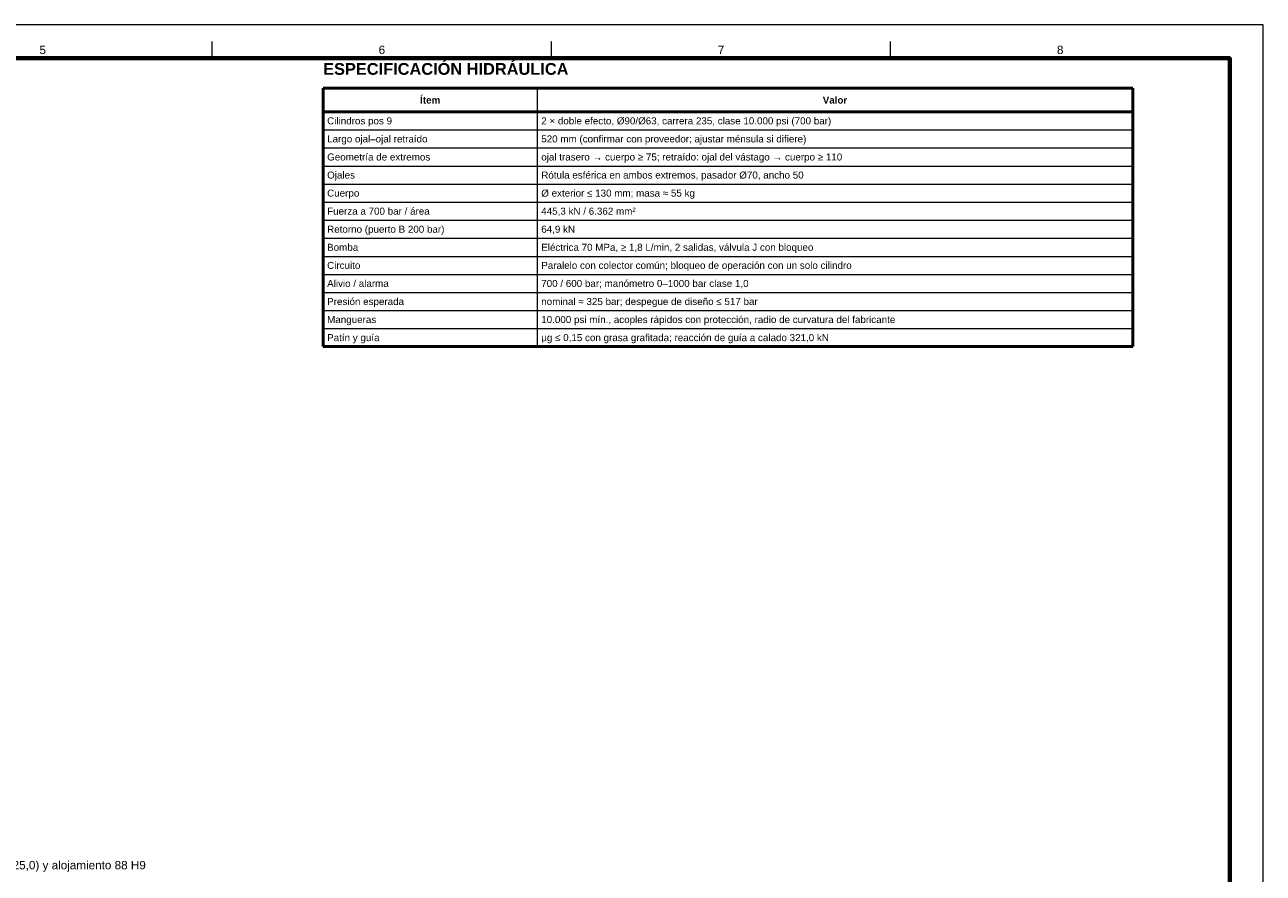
# Model space of a CAD drawing. Header units: millimetres. Extents: x 0 to 841, y 0 to 594.
# Tile 4 of 4: x 471 to 841, y 340 to 594. Entities that reach past the tile are written whole.
import ezdxf
from ezdxf.enums import TextEntityAlignment as Align

# ---------------------------------------------------------------- set-up
doc = ezdxf.new("R2010")
doc.units = ezdxf.units.MM
for name, color, linetype, lineweight in [('FINA', 7, 'CONTINUOUS', 18), ('MARCO', 7, 'CONTINUOUS', 70), ('TXT', 7, 'CONTINUOUS', 25), ('VIS', 7, 'CONTINUOUS', 50)]:
    doc.layers.add(name, color=color, linetype=linetype, lineweight=lineweight)
doc.styles.add('STD', font='LiberationSans-Regular.ttf')
doc.styles.add('STDB', font='LiberationSans-Bold.ttf')

msp = doc.modelspace()

# ---------------------------------------------------------------- linework, layer by layer
at = {"layer": 'FINA'}
for p, q in [((526.88, 584), (526.88, 589)), ((628.25, 584), (628.25, 589)), ((729.62, 584), (729.62, 589)), ((624, 575), (624, 497.78)), ((560, 562.58), (802, 562.58)), ((560, 557.18), (802, 557.18)), ((560, 551.78), (802, 551.78)), ((560, 546.38), (802, 546.38)), ((560, 540.98), (802, 540.98)), ((560, 535.58), (802, 535.58)), ((560, 530.18), (802, 530.18)), ((560, 524.78), (802, 524.78)), ((560, 519.38), (802, 519.38)), ((560, 513.98), (802, 513.98)), ((560, 508.58), (802, 508.58)), ((560, 503.18), (802, 503.18))]:
    msp.add_line(p, q, dxfattribs=at)
msp.add_lwpolyline([(0, 0), (841, 0), (841, 594), (0, 594)], close=True, dxfattribs=at)
at = {"layer": 'MARCO'}
msp.add_lwpolyline([(20, 10), (831, 10), (831, 584), (20, 584)], close=True, dxfattribs=at)
at = {"layer": 'VIS'}
for p, q in [((560, 575), (802, 575)), ((560, 575), (560, 497.78)), ((802, 575), (802, 497.78)), ((560, 567.98), (802, 567.98)), ((560, 497.78), (802, 497.78))]:
    msp.add_line(p, q, dxfattribs=at)

# ---------------------------------------------------------------- texts
at = {"layer": 'TXT'}
for s, height, style, p in [('5', 2.5, 'STD', (476.19, 586.5)), ('6', 2.5, 'STD', (577.56, 586.5)), ('7', 2.5, 'STD', (678.94, 586.5)), ('8', 2.5, 'STD', (780.31, 586.5)), ('Ítem', 2.1, 'STDB', (592, 571.49)), ('Valor', 2.1, 'STDB', (713, 571.49))]:
    msp.add_text(s, height=height, dxfattribs=dict(at, style=style)).set_placement(p, align=Align.MIDDLE_CENTER)
at = {"layer": 'TXT', "style": 'STDB'}
msp.add_text('ESPECIFICACIÓN HIDRÁULICA', height=3.5, dxfattribs=at).set_placement((560, 578), align=Align.BOTTOM_LEFT)
at = {"layer": 'TXT', "style": 'STD'}
for s, p in [('Cilindros pos 9', (561.2, 565.28)), ('2 × doble efecto, Ø90/Ø63, carrera 235, clase 10.000 psi (700 bar)', (625.2, 565.28)), ('Largo ojal–ojal retraído', (561.2, 559.88)), ('520 mm (confirmar con proveedor; ajustar ménsula si difiere)', (625.2, 559.88)), ('Geometría de extremos', (561.2, 554.48)), ('ojal trasero → cuerpo ≥ 75; retraído: ojal del vástago → cuerpo ≥ 110', (625.2, 554.48)), ('Ojales', (561.2, 549.08)), ('Rótula esférica en ambos extremos, pasador Ø70, ancho 50', (625.2, 549.08)), ('Cuerpo', (561.2, 543.68)), ('Ø exterior ≤ 130 mm; masa ≈ 55 kg', (625.2, 543.68)), ('Fuerza a 700 bar / área', (561.2, 538.28)), ('445,3 kN / 6.362 mm²', (625.2, 538.28)), ('Retorno (puerto B 200 bar)', (561.2, 532.88)), ('64,9 kN', (625.2, 532.88)), ('Bomba', (561.2, 527.48)), ('Eléctrica 70 MPa, ≥ 1,8 L/min, 2 salidas, válvula J con bloqueo', (625.2, 527.48)), ('Circuito', (561.2, 522.08)), ('Paralelo con colector común; bloqueo de operación con un solo cilindro', (625.2, 522.08)), ('Alivio / alarma', (561.2, 516.68)), ('700 / 600 bar; manómetro 0–1000 bar clase 1,0', (625.2, 516.68)), ('Presión esperada', (561.2, 511.28)), ('nominal ≈ 325 bar; despegue de diseño ≤ 517 bar', (625.2, 511.28)), ('10.000 psi mín., acoples rápidos con protección, radio de curvatura del fabricante', (625.2, 505.88)), ('Mangueras', (561.2, 505.88)), ('Patín y guía', (561.2, 500.48)), ('μg ≤ 0,15 con grasa grafitada; reacción de guía a calado 321,0 kN', (625.2, 500.48))]:
    msp.add_text(s, height=2.1, dxfattribs=at).set_placement(p, align=Align.MIDDLE_LEFT)
msp.add_text('Boca (adelantada 25,0) y alojamiento 88 H9', height=2.5, dxfattribs=at).set_placement((507, 340.8), align=Align.BOTTOM_RIGHT)

doc.saveas('drawing.dxf')
